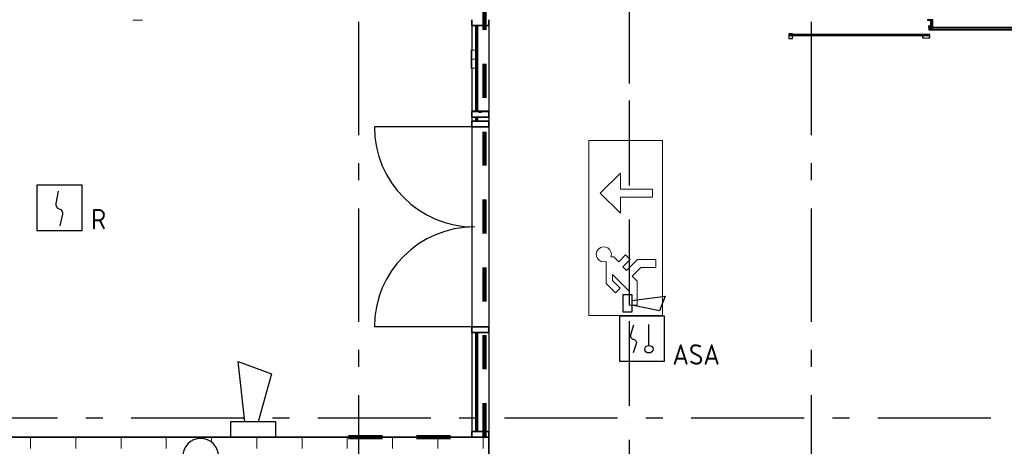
# Model space of a CAD drawing. Header units: millimetres. Extents: x -285236 to 84130, y -470 to 79511.
# Tile 75 of 192: x -368 to 8336, y 24711 to 28483. Entities that reach past the tile are written whole.
import ezdxf
from ezdxf.enums import TextEntityAlignment as Align

# ---------------------------------------------------------------- set-up
doc = ezdxf.new("R2010")
doc.units = ezdxf.units.MM
for name, pattern in [('Dash 3mm', [600, 300, -300]), ('NLRS_stramien', [1650, 1000, -250, 150, -250]), ('SW_doorsnedelijn', [1950, 750, -150, 0, -150, 750, -150])]:
    doc.linetypes.add(name, pattern=pattern)
doc.layers.add('EL6511--', color=3, linetype='Continuous')
doc.layers.add('XREF', color=254, linetype='Continuous')
doc.styles.add('STABICAD-018', font='ISOCP.SHX', dxfattribs={"height": 180})

# ---------------------------------------------------------------- blocks, each defined once
blk = doc.blocks.new('VB654ASG')
at = {"color": 0, "linetype": 'Continuous'}
blk.add_lwpolyline([(-0.743, 2.333), (-1.333, 7.667), (1.619, 6.6), (0.438, 2.333)], dxfattribs=at)
blk.add_lwpolyline([(2, 1), (2, 2.333), (-2, 2.333), (-2, 1)], close=True, dxfattribs=at)
at = {"color": 0, "linetype": 'Continuous', "style": 'STABICAD-018'}
for tag, p in [('CODING1', (4.741, 13.372)), ('CODING2', (5.016, 10.912)), ('ARTICLECODE', (6.529, 8.71)), ('FIREPROTECTION_PANEL', (6.529, 6.4)), ('FIREPROTECTION_ZONE', (6.011, 4.064)), ('FIREPROTECTION_HARDWARENUMBER', (13.565, -0.707))]:
    blk.add_attdef(tag, text='', height=1.8, dxfattribs=at).set_placement(p, align=Align.MIDDLE)
blk = doc.blocks.new('VB653ORM')
at = {"color": 0, "linetype": 'Continuous'}
for p, q in [((-2, 2), (-2, -2)), ((2, 2), (-2, 2)), ((2, -2), (2, 2)), ((-2, -2), (2, -2))]:
    blk.add_line(p, q, dxfattribs=at)
blk.add_lwpolyline([(-0.115, 1.468), (-0.337, 0.383, 0.399092), (-0.043, -0.089, -0.403068), (0.246, -0.559), (0.017, -1.602)], format="xyb", dxfattribs=at)
at = {"color": 0, "linetype": 'Continuous', "style": 'STABICAD-018'}
for tag, p in [('CODING1', (-1.221, 12.191)), ('CODING2', (-0.947, 9.731)), ('ARTICLECODE', (0.777, 6.96)), ('FIREPROTECTION_PANEL', (0.777, 4.649)), ('FIREPROTECTION_ZONE', (0.049, 2.882)), ('FIREPROTECTION_HARDWARENUMBER', (5.423, -4.399))]:
    blk.add_attdef(tag, text='', height=1.8, dxfattribs=at).set_placement(p, align=Align.MIDDLE)
blk.add_attdef('TEXT1', (3.46, -3.379), '', height=1.8, dxfattribs=at)
blk = doc.blocks.new('VB655IS2')
at = {"color": 0, "linetype": 'Continuous'}
blk.add_lwpolyline([(-1.667, 2.333), (-1.667, 3.909), (-0.89, 3.909), (-0.89, 2.333)], close=True, dxfattribs=at)
blk.add_lwpolyline([(-0.89, 3.371), (2.061, 3.756), (1.543, 2.449), (-0.89, 2.948)], dxfattribs=at)
blk = doc.blocks.new('*U140')
at = {"color": 0, "linetype": 'Continuous'}
for p, q in [((-2, 2), (-2, -2)), ((2, 2), (-2, 2)), ((2, -2), (2, 2)), ((0.605, -0.604), (0.605, 1.267)), ((-2, -2), (2, -2))]:
    blk.add_line(p, q, dxfattribs=at)
blk.add_lwpolyline([(-0.748, 1.188), (-1.011, 0.35, 0.457698), (-0.759, -0.056, -0.462378), (-0.514, -0.46), (-0.78, -1.266)], format="xyb", dxfattribs=at)
blk.add_ellipse((0.605, -0.933), major_axis=(0.367, 0), ratio=0.909091, dxfattribs=at)
at = {"color": 0, "linetype": 'Continuous', "lineweight": 100}
blk.add_blockref('VB655IS2', (0, 0), dxfattribs=at)
at = {"color": 0, "linetype": 'Continuous', "style": 'STABICAD-018'}
for tag, p in [('CODING1', (0.435, 11.731)), ('CODING2', (0.709, 9.271)), ('ARTICLECODE', (2.213, 7.029)), ('FIREPROTECTION_PANEL', (2.213, 4.719)), ('FIREPROTECTION_ZONE', (1.704, 2.423)), ('FIREPROTECTION_HARDWARENUMBER', (13.458, 0.267))]:
    blk.add_attdef(tag, text='', height=1.8, dxfattribs=at).set_placement(p, align=Align.MIDDLE)
blk.add_attdef('TEXT1', (3.529, -3.381), '', height=1.8, dxfattribs=at)

msp = doc.modelspace()

# ---------------------------------------------------------------- hatches: boundary and pattern name
at = {"layer": 'XREF'}
for points in [[(7678.8696, 28417.1047), (7702.8696, 28417.1047), (7702.8696, 28482.6047), (7657.8696, 28482.6047), (7657.8696, 28479.6047), (7682.8697, 28479.6047), (7682.8697, 28432.3047), (7694.3696, 28432.3047), (7694.3696, 28420.2047), (7682.8697, 28419.8044), (7678.8696, 28418.3485)], [(7669.8696, 28392.6047), (7697.8711, 28393.0466), (7697.8711, 28394.6047), (7682.8704, 28394.6047), (7682.8704, 28410.6047), (7697.8696, 28410.6047), (7697.8696, 28412.6047), (7669.8696, 28412.6047), (7670.7809, 28425.1047), (7682.8696, 28425.1047), (7682.8696, 28427.1047), (7667.8696, 28427.1047), (7667.8696, 28392.6047)]]:
    msp.add_hatch(color=256, dxfattribs=at).paths.add_polyline_path(points)
at = {"layer": 'XREF', "lineweight": 9}
h = msp.add_hatch(dxfattribs=at)
h.set_pattern_fill('FP_150', color=256, angle=90, style=0, pattern_type=2)
h.set_pattern_definition([(360, (-29773.96, 17038.63), (3e-13, 300), [])])
h.paths.add_polyline_path([(3665.3196, 27672.6047), (3677.8196, 27672.6047), (3677.8196, 28432.6047), (3665.3196, 28432.6047), (3665.3196, 27955.0821)])
h = msp.add_hatch(dxfattribs=at)
h.set_pattern_fill('FP_149', color=256, angle=90, style=0, pattern_type=2)
h.set_pattern_definition([(360, (-29773.96, 17038.63), (3e-13, 300), [])])
h.paths.add_polyline_path([(3665.3196, 24842.6047), (3677.8196, 24842.6047), (3677.8196, 25716.6047), (3665.3196, 25716.6047), (3665.3196, 25522.8476)])
h = msp.add_hatch(dxfattribs=at)
h.set_pattern_fill('FP_35', color=256, angle=-270, style=0, pattern_type=2)
h.set_pattern_definition([(270, (-3872.13, 24792.6), (400, 1e-12), [])])
h.paths.add_polyline_path([(2367.8696, 24692.6047), (3777.8696, 24692.6047), (3777.8696, 24792.6047), (-882.1304, 24792.6047), (-882.1304, 24692.6047), (1091.1516, 24692.6047), (1094.43, 24700.5194), (1119.6583, 24733.3976), (1152.5365, 24758.6259), (1190.824, 24774.4851), (1231.9115, 24779.8944), (1272.999, 24774.4851), (1311.2865, 24758.6259), (1344.1647, 24733.3976), (1369.393, 24700.5194), (1372.6714, 24692.6047), (1548.0284, 24692.6047)])
h.paths.add_polyline_path([(-2537.1304, 24692.6047), (-2537.1304, 24792.6047), (-4587.0067, 24792.6047), (-4587.0067, 24692.6047)])
h.paths.add_polyline_path([(-8342.0067, 24692.6047), (-6242.0067, 24692.6047), (-6242.0067, 24792.6047), (-9522.1304, 24792.6047), (-9522.1304, 24692.6047), (-8442.0067, 24692.6047)])
h.paths.add_polyline_path([(-10976.5879, 24692.6047), (-10622.1304, 24692.6047), (-10622.1304, 24792.6047), (-11522.1304, 24792.6047), (-11522.1304, 24692.6047)])

# ---------------------------------------------------------------- linework, layer by layer
at = {"layer": 'XREF', "linetype": 'SW_doorsnedelijn'}
msp.add_line((5018.9134, 78470.2365), (5018.9134, 9889.9349), dxfattribs=at)
at = {"layer": 'XREF', "linetype": 'NLRS_stramien'}
for p, q in [((2627.8696, 77962.7572), (2627.8696, 8370.0218)), ((6627.8696, 77962.7572), (6627.8696, 8370.0218)), ((-47232.6128, 24962.6047), (64223.889, 24962.6047))]:
    msp.add_line(p, q, dxfattribs=at)
at = {"layer": 'XREF', "linetype": 'Dash 3mm', "lineweight": 100}
for p, q in [((3740.0011, 24792.6047), (3740.0011, 28788.6047)), ((2540.0011, 17102.6047), (2540.0011, 24792.6047)), ((2540.0011, 24792.6047), (3740.0011, 24792.6047))]:
    msp.add_line(p, q, dxfattribs=at)
at = {"layer": 'XREF', "lineweight": 9}
for p, q in [((636.1938, 28477.6047), (636.1938, 28482.6047)), ((716.1938, 28477.6047), (636.1938, 28477.6047)), ((716.1938, 28482.6047), (716.1938, 28477.6047)), ((3622.8696, 28134.4922), (3622.8696, 28214.4922)), ((3622.8696, 28214.4922), (3627.8696, 28214.4922)), ((3665.3196, 28214.4922), (3627.8696, 28214.4922)), ((3627.8696, 28214.4922), (3627.8696, 28134.4922)), ((3677.8696, 28134.4922), (3677.8696, 28214.4922)), ((3627.8696, 28134.4922), (3622.8696, 28134.4922)), ((3622.8696, 28054.4922), (3622.8696, 28134.4922)), ((3622.8696, 28134.4922), (3627.8696, 28134.4922)), ((3627.8696, 28134.4922), (3665.3196, 28134.4922)), ((3665.3196, 28134.4922), (3627.8696, 28134.4922)), ((3627.8696, 28134.4922), (3627.8696, 28054.4922)), ((3677.8696, 28054.4922), (3677.8696, 28134.4922)), ((3627.8696, 28054.4922), (3622.8696, 28054.4922)), ((3627.8696, 28054.4922), (3665.3196, 28054.4922))]:
    msp.add_line(p, q, dxfattribs=at)
at = {"layer": 'XREF', "lineweight": 35, "extrusion": (0, 0, -1)}
for p, q in [((3627.8696, 28482.6047), (3627.8696, 28432.6047)), ((3777.8696, 28432.6047), (3777.8696, 28482.6047)), ((3627.8696, 28432.6047), (3777.8696, 28432.6047)), ((3777.8696, 27670.6047), (3627.8696, 27670.6047)), ((3627.8696, 27670.6047), (3627.8696, 27620.6047)), ((3627.8696, 27620.6047), (3777.8696, 27620.6047)), ((3777.8696, 27620.6047), (3777.8696, 27670.6047)), ((3777.8696, 27585.1047), (3627.8696, 27585.1047)), ((3627.8696, 27585.1047), (3627.8696, 27535.1047)), ((3627.8696, 27535.1047), (3777.8696, 27535.1047)), ((3777.8696, 27535.1047), (3777.8696, 27585.1047)), ((3777.8696, 25766.6047), (3627.8696, 25766.6047)), ((3627.8696, 25766.6047), (3627.8696, 25716.6047)), ((3777.8696, 25716.6047), (3777.8696, 25766.6047)), ((3627.8696, 25716.6047), (3777.8696, 25716.6047))]:
    msp.add_line(p, q, dxfattribs=at)
at = {"layer": 'XREF'}
for p, q in [((7702.8696, 28482.6047), (7657.8696, 28482.6047)), ((7657.8696, 28482.6047), (7657.8696, 28479.6047)), ((7657.8696, 28479.6047), (7682.8697, 28479.6047)), ((7682.8697, 28479.6047), (7682.8697, 28432.3047)), ((7702.8696, 28417.1047), (7702.8696, 28482.6047)), ((3627.8696, 28432.6047), (3627.8696, 28214.4922)), ((3777.8696, 28432.6047), (3777.8696, 27672.6047)), ((7682.8696, 28427.1047), (7667.8696, 28427.1047)), ((7667.8696, 28427.1047), (7667.8696, 28392.6047)), ((7667.8696, 28392.6047), (7697.8711, 28392.6047)), ((7669.8696, 28412.6047), (7669.8696, 28425.1047)), ((7669.8696, 28425.1047), (7682.8696, 28425.1047)), ((7697.8696, 28412.6047), (7669.8696, 28412.6047)), ((7683.9696, 28420.2047), (7678.8696, 28418.3485)), ((7678.8696, 28418.3485), (7678.8696, 28417.1047)), ((7678.8696, 28417.1047), (7702.8696, 28417.1047)), ((7682.8696, 28425.1047), (7682.8696, 28427.1047)), ((7682.8697, 28432.3047), (7694.3696, 28432.3047)), ((7682.8704, 28410.6047), (7697.8696, 28410.6047)), ((7682.8704, 28394.6047), (7682.8704, 28410.6047)), ((7697.8711, 28394.6047), (7682.8704, 28394.6047)), ((7694.3696, 28420.2047), (7683.9696, 28420.2047)), ((8884.3711, 28409.6053), (7686.3696, 28409.6053)), ((7686.3696, 28409.6053), (7686.3696, 28399.6053)), ((7686.3696, 28399.6053), (8884.3711, 28399.6053)), ((7694.3696, 28432.3047), (7694.3696, 28420.2047)), ((7697.8696, 28410.6047), (7697.8696, 28412.6047)), ((8871.8711, 28412.6047), (7697.8696, 28412.6047)), ((7697.8711, 28412.6047), (8871.8711, 28412.6047)), ((7697.8711, 28392.6047), (7697.8711, 28394.6047)), ((7697.8711, 28392.6047), (8871.8711, 28392.6047)), ((6462.8759, 28356.6052), (6430.8759, 28356.6052)), ((6430.8759, 28356.6052), (6430.8759, 28317.6052)), ((6430.8759, 28354.6726), (6430.8759, 28319.3889)), ((6430.8759, 28317.6052), (6462.8759, 28317.6052)), ((6432.6596, 28317.6052), (6458.9583, 28317.6052)), ((6461.5499, 28356.6052), (6432.8084, 28356.6052)), ((6437.8696, 28342.6052), (6437.8696, 28352.6052)), ((6437.8696, 28352.6052), (6462.8759, 28352.6052)), ((6437.8696, 28342.6052), (6437.8696, 28352.6052)), ((6437.8696, 28352.6052), (6462.8759, 28352.6052)), ((7677.8696, 28352.6052), (6437.8696, 28352.6052)), ((6437.8696, 28352.6052), (6437.8696, 28342.6052)), ((6462.8759, 28342.6052), (6437.8696, 28342.6052)), ((6462.8759, 28342.6052), (6437.8696, 28342.6052)), ((6437.8696, 28342.6052), (7677.8696, 28342.6052)), ((6462.8759, 28352.6052), (6462.8759, 28356.6052)), ((6462.8759, 28352.6052), (6462.8759, 28355.2792)), ((6462.8759, 28321.5228), (6462.8759, 28342.6052)), ((6462.8759, 28317.6052), (6462.8759, 28342.6052)), ((7611.8696, 28340.3444), (7611.8696, 28325.3534)), ((7675.6089, 28342.6052), (7614.1304, 28342.6052)), ((7677.8696, 28342.6052), (7677.8696, 28352.6052)), ((7677.8696, 28325.3534), (7677.8696, 28340.3444)), ((3627.8696, 28054.4922), (3627.8696, 27672.6047)), ((3665.3196, 27672.6047), (3627.8696, 27672.6047)), ((3627.8696, 27620.6047), (3627.8696, 27585.1047)), ((3690.3696, 27672.6047), (3677.8196, 27672.6047)), ((3777.8696, 27672.6047), (3715.3696, 27672.6047)), ((3777.8696, 27620.6047), (3777.8696, 27585.1047)), ((3627.8696, 27535.1047), (2767.8196, 27535.1047)), ((3627.8696, 27535.1047), (3627.8696, 25766.6047)), ((3777.8696, 27535.1047), (3777.8696, 25766.6047)), ((3627.8696, 25766.6047), (2767.8196, 25766.6047)), ((3627.8696, 25716.6047), (3627.8696, 24842.6047)), ((3777.8696, 25716.6047), (3777.8696, 24842.6047))]:
    msp.add_line(p, q, dxfattribs=at)
at = {"layer": 'XREF', "lineweight": 35}
for p, q in [((3677.8196, 28432.6047), (3665.3196, 28432.6047)), ((3665.3196, 28432.6047), (3665.3196, 27672.6047)), ((3677.8196, 27672.6047), (3677.8196, 28432.6047)), ((3665.3196, 27672.6047), (3677.8196, 27672.6047)), ((3677.8196, 27620.6047), (3665.3196, 27620.6047)), ((3665.3196, 27620.6047), (3665.3196, 27585.1047)), ((3677.8196, 27585.1047), (3677.8196, 27620.6047)), ((3715.3696, 27672.6047), (3690.3696, 27672.6047)), ((3690.3696, 27672.6047), (3690.3696, 27665.6047)), ((3690.3696, 27665.6047), (3715.3696, 27665.6047)), ((3715.3696, 27665.6047), (3715.3696, 27672.6047)), ((3665.3196, 27585.1047), (3677.8196, 27585.1047)), ((3677.8196, 25716.6047), (3665.3196, 25716.6047)), ((3665.3196, 25716.6047), (3665.3196, 24842.6047)), ((3677.8196, 24842.6047), (3677.8196, 25716.6047)), ((3777.8696, 24842.6047), (3627.8696, 24842.6047)), ((3627.8696, 24842.6047), (3627.8696, 24792.6047)), ((3665.3196, 24842.6047), (3677.8196, 24842.6047)), ((3777.8696, 24792.6047), (3777.8696, 24842.6047)), ((3777.8696, 24792.6047), (-882.1304, 24792.6047)), ((3627.8696, 24792.6047), (3777.8696, 24792.6047)), ((3777.8696, 24200.1047), (3777.8696, 24792.6047))]:
    msp.add_line(p, q, dxfattribs=at)
at = {"layer": 'XREF', "lineweight": 13}
for p, q in [((5313.5497, 27414.8613), (4663.5201, 27414.8613)), ((4663.5201, 27414.8613), (4663.5201, 25867.0343)), ((4663.5201, 27414.8613), (4663.5201, 25867.0343)), ((5313.5497, 27414.8613), (4663.5201, 27414.8613)), ((5313.5497, 25867.0343), (5313.5497, 27414.8613)), ((5313.5497, 25867.0343), (5313.5497, 27414.8613)), ((4764.4645, 26948.9472), (4942.1136, 27126.5963)), ((4942.1136, 27126.5963), (4942.1136, 26984.477)), ((4942.1136, 26984.477), (5226.3521, 26984.477)), ((5226.3521, 26984.477), (5226.3521, 26913.4174)), ((4942.1136, 26771.2981), (4764.4645, 26948.9472)), ((5226.3521, 26913.4174), (4942.1136, 26913.4174)), ((4942.1136, 26913.4174), (4942.1136, 26771.2981)), ((4858.813, 26386.1276), (4883.1892, 26386.1276)), ((4883.1892, 26386.1276), (4927.1503, 26342.1665)), ((4927.1503, 26342.1665), (4988.3236, 26403.3398)), ((4988.3236, 26403.3398), (5028.521, 26363.1424)), ((4816.5198, 26151.1412), (4816.5198, 26343.8343)), ((5028.521, 26363.1424), (4963.4991, 26298.1205)), ((4963.4991, 26298.1205), (4996.1441, 26265.4755)), ((4996.1441, 26265.4755), (5092.7615, 26362.0928)), ((5122.1953, 26291.0332), (5046.3908, 26215.2287)), ((5092.7615, 26362.0928), (5256.702, 26362.0928)), ((5256.702, 26291.0332), (5122.1953, 26291.0332)), ((5256.702, 26362.0928), (5256.702, 26291.0332)), ((5018.9134, 26081.9166), (4872.3972, 26228.4328)), ((4872.3972, 26228.4328), (4872.3972, 26175.6585)), ((5046.3908, 26215.2287), (5089.973, 26171.6465)), ((4899.4115, 26068.2494), (4816.5198, 26151.1412)), ((4872.3972, 26175.6585), (4939.6089, 26108.4468)), ((5089.973, 26171.6465), (5089.973, 25959.331)), ((4939.6089, 26108.4468), (4899.4115, 26068.2494)), ((5018.9134, 25959.331), (5018.9134, 26081.9166)), ((5089.973, 25959.331), (5018.9134, 25959.331)), ((4663.5201, 25867.0343), (5313.5497, 25867.0343)), ((4663.5201, 25867.0343), (5313.5497, 25867.0343))]:
    msp.add_line(p, q, dxfattribs=at)
at = {"layer": 'XREF'}
for centre, radius, start, end in [((6432.8084, 28354.6726), 1.9326, 90, 180), ((6432.6596, 28319.3889), 1.7837, 180, 270), ((6458.9583, 28321.5228), 3.9176, 270, 0), ((6461.5499, 28355.2792), 1.326, 0, 90), ((7614.1304, 28340.3444), 2.2608, 90, 180), ((7615.5565, 28326.8109), 3.9645, 201.56917583, 248.43082417), ((7644.8696, 28509.8138), 189.2086, 260.64054345, 279.35945655), ((7675.6089, 28340.3444), 2.2608, 0, 90), ((7674.1828, 28326.8109), 3.9645, 291.56917583, 338.43082417), ((3652.0696, 27535.1047), 884.25, 180, 270), ((3652.0696, 25766.6047), 884.25, 90, 180), ((1231.9115, 24621.1444), 158.75, 90, 180), ((1231.9115, 24621.1444), 158.75, 0, 90)]:
    msp.add_arc(centre, radius, start, end, dxfattribs=at)
at = {"layer": 'XREF', "lineweight": 13}
msp.add_arc((4795.3596, 26407.2877), 66.8886, 341.5577374, 288.4422626, dxfattribs=at)

# ---------------------------------------------------------------- block references
at = {"layer": 'EL6511--', "linetype": 'Continuous', "lineweight": 100}
ref = msp.add_blockref('VB653ORM', (-14.777, 26819.0666), dxfattribs=dict(at, xscale=100, yscale=100, zscale=100))
ref.add_attrib('TEXT1', 'R', (263.223, 26629.0666), dxfattribs={"layer": '0', "color": 1, "linetype": 'Continuous', "lineweight": 100, "height": 180, "style": 'STABICAD-018'})
ref = msp.add_blockref('*U140', (5133.1882, 25662.587), dxfattribs=dict(at, xscale=100, yscale=100, zscale=100))
ref.add_attrib('TEXT1', 'ASA', dxfattribs={"layer": '0', "color": 1, "linetype": 'Continuous', "lineweight": 100, "height": 180, "style": 'STABICAD-018'}).set_placement((5611.6873, 25522.417), align=Align.MIDDLE)
at = {"layer": 'EL6511--', "linetype": 'Continuous', "lineweight": 100, "xscale": 100, "yscale": 100, "zscale": 100}
msp.add_blockref('VB654ASG', (1695.4276, 24692.6047), dxfattribs=at)

doc.saveas('drawing.dxf')
